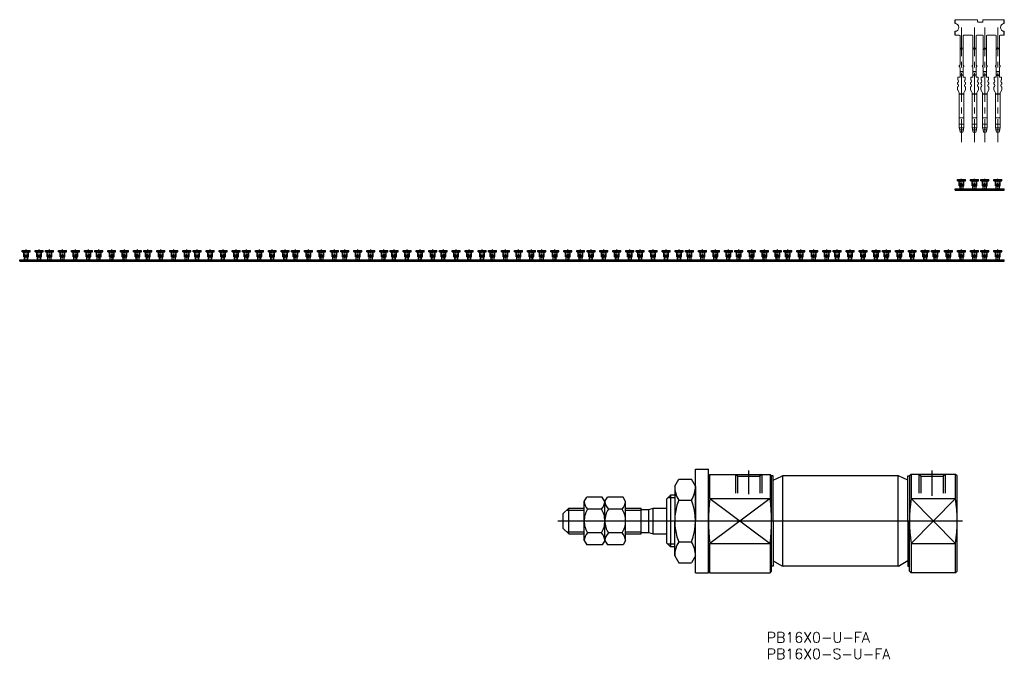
# Model space of a CAD drawing. Header units: millimetres. Extents: x -1657 to 8845, y -11980 to 3013.
# Tile 199 of 256: x 300 to 490, y 2030 to 2153. Entities that reach past the tile are written whole.
import ezdxf

# ---------------------------------------------------------------- set-up
doc = ezdxf.new("R2010")
doc.units = ezdxf.units.MM
for name, pattern in [('CENTER', [2, 1.25, -0.25, 0.25, -0.25]), ('DASHED', [0.75, 0.5, -0.25]), ('DASHED2', [0.375, 0.25, -0.125])]:
    doc.linetypes.add(name, pattern=pattern)
doc.layers.add('01', color=6, linetype='Continuous')
doc.layers.add('装SHELL气缸', color=252, linetype='Continuous')
doc.styles.add('标注', font='romant.shx')

# ---------------------------------------------------------------- blocks, each defined once
blk = doc.blocks.new('FC94')
at = {"layer": '01', "ltscale": 1.375}
for p, q in [((-9.5, 0), (-9.5, 0.75)), ((0, 0), (0, 0.75)), ((-9.5, -2.25), (-9.5, -1.5)), ((0, -2.25), (0, -1.5))]:
    blk.add_line(p, q, dxfattribs=at)
at = {"layer": '01', "color": 1, "linetype": 'CENTER', "lineweight": 9, "ltscale": 4.419291}
for p, q in [((-8.25, -0.77), (-8.25, -22.87)), ((-5.75, -0.77), (-5.75, -22.87)), ((-3.75, -0.77), (-3.75, -22.87)), ((-1.25, -0.77), (-1.25, -22.87))]:
    blk.add_line(p, q, dxfattribs=at)
at = {"layer": '01', "linetype": 'Continuous', "lineweight": 15}
for p, q in [((-8.7, -2.25), (-9.5, -2.25)), ((-8.55, -2.4), (-8.55, -7.88)), ((-7.95, -2.4), (-7.95, -7.88)), ((-7.8, -2.25), (-6.2, -2.25)), ((-6.05, -2.4), (-6.05, -7.88)), ((-5.45, -2.4), (-5.45, -7.88)), ((-5.3, -2.25), (-4.2, -2.25)), ((-4.05, -2.4), (-4.05, -7.88)), ((-3.45, -2.4), (-3.45, -7.88)), ((-1.7, -2.25), (-3.3, -2.25)), ((-1.55, -2.4), (-1.55, -7.88)), ((-0.95, -2.4), (-0.95, -7.88)), ((0, -2.25), (-0.8, -2.25)), ((-0.8, -2.25), (0, -2.25)), ((-8.55, -8.55), (-8.55, -10.26)), ((-7.95, -8.55), (-7.95, -10.26)), ((-6.05, -8.55), (-6.05, -10.26)), ((-5.45, -8.55), (-5.45, -10.26)), ((-4.05, -8.55), (-4.05, -10.26)), ((-3.45, -8.55), (-3.45, -10.26)), ((-1.55, -8.55), (-1.55, -10.26)), ((-0.95, -8.55), (-0.95, -10.26)), ((-8.98, -11.4), (-8.88, -11.3)), ((-8.97, -10.78), (-8.97, -10.36)), ((-8.97, -10.36), (-8.65, -10.36)), ((-8.97, -10.36), (-8.65, -10.36)), ((-8.88, -10.95), (-8.91, -10.92)), ((-8.55, -9.98), (-7.95, -9.98)), ((-7.53, -10.36), (-7.85, -10.36)), ((-7.53, -10.36), (-7.85, -10.36)), ((-7.62, -10.95), (-7.59, -10.92)), ((-7.52, -11.4), (-7.62, -11.3)), ((-7.53, -10.78), (-7.53, -10.36)), ((-6.48, -11.4), (-6.38, -11.3)), ((-6.47, -10.36), (-6.15, -10.36)), ((-6.47, -10.36), (-6.15, -10.36)), ((-6.47, -10.78), (-6.47, -10.36)), ((-6.38, -10.95), (-6.41, -10.92)), ((-6.05, -9.98), (-5.45, -9.98)), ((-5.03, -10.36), (-5.35, -10.36)), ((-5.03, -10.36), (-5.35, -10.36)), ((-5.12, -10.95), (-5.09, -10.92)), ((-5.02, -11.4), (-5.12, -11.3)), ((-5.03, -10.78), (-5.03, -10.36)), ((-4.48, -11.4), (-4.38, -11.3)), ((-4.47, -10.36), (-4.15, -10.36)), ((-4.47, -10.36), (-4.15, -10.36)), ((-4.47, -10.78), (-4.47, -10.36)), ((-4.38, -10.95), (-4.41, -10.92)), ((-4.05, -9.98), (-3.45, -9.98)), ((-3.03, -10.36), (-3.35, -10.36)), ((-3.03, -10.36), (-3.35, -10.36)), ((-3.12, -10.95), (-3.09, -10.92)), ((-3.02, -11.4), (-3.12, -11.3)), ((-3.03, -10.78), (-3.03, -10.36)), ((-1.98, -11.4), (-1.88, -11.3)), ((-1.97, -10.36), (-1.65, -10.36)), ((-1.97, -10.36), (-1.65, -10.36)), ((-1.97, -10.78), (-1.97, -10.36)), ((-1.88, -10.95), (-1.91, -10.92)), ((-0.53, -10.36), (-0.85, -10.36)), ((-0.53, -10.36), (-0.85, -10.36)), ((-0.62, -10.95), (-0.59, -10.92)), ((-0.52, -11.4), (-0.62, -11.3)), ((-0.53, -10.78), (-0.53, -10.36)), ((-9.04, -11.58), (-9.04, -11.54)), ((-9.02, -12.71), (-9.02, -12.34)), ((-8.76, -13.25), (-9, -12.8)), ((-8.91, -11.79), (-8.98, -11.72)), ((-8.96, -12.2), (-8.91, -12.14)), ((-7.74, -13.25), (-7.5, -12.8)), ((-7.59, -11.79), (-7.52, -11.72)), ((-7.54, -12.2), (-7.59, -12.14)), ((-7.48, -12.71), (-7.48, -12.34)), ((-7.46, -11.58), (-7.46, -11.54)), ((-6.54, -11.58), (-6.54, -11.54)), ((-6.52, -12.71), (-6.52, -12.34)), ((-6.26, -13.25), (-6.5, -12.8)), ((-6.41, -11.79), (-6.48, -11.72)), ((-6.46, -12.2), (-6.41, -12.14)), ((-5.24, -13.25), (-5, -12.8)), ((-5.09, -11.79), (-5.02, -11.72)), ((-5.04, -12.2), (-5.09, -12.14)), ((-4.98, -12.71), (-4.98, -12.34)), ((-4.96, -11.58), (-4.96, -11.54)), ((-4.54, -11.58), (-4.54, -11.54)), ((-4.52, -12.71), (-4.52, -12.34)), ((-4.26, -13.25), (-4.5, -12.8)), ((-4.41, -11.79), (-4.48, -11.72)), ((-4.46, -12.2), (-4.41, -12.14)), ((-3.24, -13.25), (-3, -12.8)), ((-3.09, -11.79), (-3.02, -11.72)), ((-3.04, -12.2), (-3.09, -12.14)), ((-2.98, -12.71), (-2.98, -12.34)), ((-2.96, -11.58), (-2.96, -11.54)), ((-2.04, -11.58), (-2.04, -11.54)), ((-2.02, -12.71), (-2.02, -12.34)), ((-1.76, -13.25), (-2, -12.8)), ((-1.91, -11.79), (-1.98, -11.72)), ((-1.96, -12.2), (-1.91, -12.14)), ((-0.74, -13.25), (-0.5, -12.8)), ((-0.59, -11.79), (-0.52, -11.72)), ((-0.54, -12.2), (-0.59, -12.14)), ((-0.48, -12.71), (-0.48, -12.34)), ((-0.46, -11.58), (-0.46, -11.54)), ((-8.7, -13.56), (-8.7, -13.48)), ((-8.7, -13.66), (-8.7, -13.56)), ((-7.8, -13.56), (-8.7, -13.56)), ((-8.7, -18.17), (-8.7, -13.66)), ((-7.8, -13.66), (-8.7, -13.66)), ((-7.8, -13.56), (-7.8, -13.48)), ((-7.8, -13.66), (-7.8, -13.56)), ((-7.8, -18.17), (-7.8, -13.66)), ((-6.2, -13.56), (-6.2, -13.48)), ((-6.2, -13.66), (-6.2, -13.56)), ((-5.3, -13.56), (-6.2, -13.56)), ((-6.2, -18.17), (-6.2, -13.66)), ((-5.3, -13.66), (-6.2, -13.66)), ((-5.3, -13.56), (-5.3, -13.48)), ((-5.3, -13.66), (-5.3, -13.56)), ((-5.3, -18.17), (-5.3, -13.66)), ((-4.2, -13.56), (-4.2, -13.48)), ((-4.2, -13.66), (-4.2, -13.56)), ((-3.3, -13.56), (-4.2, -13.56)), ((-4.2, -18.17), (-4.2, -13.66)), ((-3.3, -13.66), (-4.2, -13.66)), ((-3.3, -13.56), (-3.3, -13.48)), ((-3.3, -13.66), (-3.3, -13.56)), ((-3.3, -18.17), (-3.3, -13.66)), ((-1.7, -13.56), (-1.7, -13.48)), ((-1.7, -13.66), (-1.7, -13.56)), ((-0.8, -13.56), (-1.7, -13.56)), ((-1.7, -18.17), (-1.7, -13.66)), ((-0.8, -13.66), (-1.7, -13.66)), ((-0.8, -13.56), (-0.8, -13.48)), ((-0.8, -13.66), (-0.8, -13.56)), ((-0.8, -18.17), (-0.8, -13.66)), ((-8.7, -19.41), (-8.7, -18.17)), ((-7.8, -18.17), (-8.7, -18.17)), ((-7.8, -19.41), (-7.8, -18.17)), ((-6.2, -19.41), (-6.2, -18.17)), ((-5.3, -18.17), (-6.2, -18.17)), ((-5.3, -19.41), (-5.3, -18.17)), ((-4.2, -19.41), (-4.2, -18.17)), ((-3.3, -18.17), (-4.2, -18.17)), ((-3.3, -19.41), (-3.3, -18.17)), ((-1.7, -19.41), (-1.7, -18.17)), ((-0.8, -18.17), (-1.7, -18.17)), ((-0.8, -19.41), (-0.8, -18.17)), ((-8.7, -20.11), (-8.7, -19.41)), ((-7.8, -19.41), (-8.7, -19.41)), ((-8.7, -20.14), (-8.7, -20.11)), ((-7.8, -20.11), (-8.7, -20.11)), ((-8.7, -20.16), (-8.7, -20.14)), ((-8.61, -20.49), (-8.5, -20.94)), ((-7.89, -20.49), (-8.61, -20.49)), ((-8.5, -20.96), (-8.61, -20.5)), ((-8, -20.94), (-7.89, -20.49)), ((-7.89, -20.5), (-8, -20.96)), ((-7.8, -20.11), (-7.8, -19.41)), ((-7.8, -20.14), (-7.8, -20.11)), ((-7.8, -20.14), (-7.8, -20.16)), ((-6.2, -20.11), (-6.2, -19.41)), ((-5.3, -19.41), (-6.2, -19.41)), ((-6.2, -20.14), (-6.2, -20.11)), ((-5.3, -20.11), (-6.2, -20.11)), ((-6.2, -20.16), (-6.2, -20.14)), ((-6.11, -20.49), (-6, -20.94)), ((-5.39, -20.49), (-6.11, -20.49)), ((-6, -20.96), (-6.11, -20.5)), ((-5.51, -20.94), (-5.39, -20.49)), ((-5.39, -20.5), (-5.51, -20.96)), ((-5.3, -20.11), (-5.3, -19.41)), ((-5.3, -20.14), (-5.3, -20.11)), ((-5.3, -20.14), (-5.3, -20.16)), ((-4.2, -20.11), (-4.2, -19.41)), ((-3.3, -19.41), (-4.2, -19.41)), ((-4.2, -20.14), (-4.2, -20.11)), ((-3.3, -20.11), (-4.2, -20.11)), ((-4.2, -20.16), (-4.2, -20.14)), ((-4.11, -20.49), (-4, -20.94)), ((-3.39, -20.49), (-4.11, -20.49)), ((-4, -20.96), (-4.11, -20.5)), ((-3.5, -20.94), (-3.39, -20.49)), ((-3.39, -20.5), (-3.5, -20.96)), ((-3.3, -20.11), (-3.3, -19.41)), ((-3.3, -20.14), (-3.3, -20.11)), ((-3.3, -20.14), (-3.3, -20.16)), ((-1.7, -20.11), (-1.7, -19.41)), ((-0.8, -19.41), (-1.7, -19.41)), ((-1.7, -20.14), (-1.7, -20.11)), ((-0.8, -20.11), (-1.7, -20.11)), ((-1.7, -20.16), (-1.7, -20.14)), ((-1.61, -20.49), (-1.5, -20.94)), ((-0.89, -20.49), (-1.61, -20.49)), ((-1.5, -20.96), (-1.61, -20.5)), ((-1.01, -20.94), (-0.89, -20.49)), ((-0.89, -20.5), (-1.01, -20.96)), ((-0.8, -20.11), (-0.8, -19.41)), ((-0.8, -20.14), (-0.8, -20.11)), ((-0.8, -20.14), (-0.8, -20.16)), ((-8, -20.94), (-8.5, -20.94)), ((-8.5, -20.94), (-8.5, -20.96)), ((-8, -20.96), (-8.5, -20.96)), ((-8, -20.96), (-8, -20.94)), ((-5.51, -20.94), (-6, -20.94)), ((-6, -20.94), (-6, -20.96)), ((-5.51, -20.96), (-6, -20.96)), ((-5.51, -20.96), (-5.51, -20.94)), ((-3.5, -20.94), (-4, -20.94)), ((-4, -20.94), (-4, -20.96)), ((-3.5, -20.96), (-4, -20.96)), ((-3.5, -20.96), (-3.5, -20.94)), ((-1.01, -20.94), (-1.5, -20.94)), ((-1.5, -20.94), (-1.5, -20.96)), ((-1.01, -20.96), (-1.5, -20.96)), ((-1.01, -20.96), (-1.01, -20.94))]:
    blk.add_line(p, q, dxfattribs=at)
at = {"layer": '01', "linetype": 'DASHED2', "lineweight": 9, "ltscale": 0.5}
for p, q in [((-8.35, -4.67), (-8.55, -5.17)), ((-8.35, -4.67), (-8.15, -4.67)), ((-7.95, -5.17), (-8.15, -4.67)), ((-5.85, -4.67), (-6.05, -5.17)), ((-5.85, -4.67), (-5.65, -4.67)), ((-5.45, -5.17), (-5.65, -4.67)), ((-3.85, -4.67), (-4.05, -5.17)), ((-3.85, -4.67), (-3.65, -4.67)), ((-3.45, -5.17), (-3.65, -4.67)), ((-1.35, -4.67), (-1.55, -5.17)), ((-1.35, -4.67), (-1.15, -4.67)), ((-0.95, -5.17), (-1.15, -4.67))]:
    blk.add_line(p, q, dxfattribs=at)
at = {"layer": '01'}
for p, q in [((-7.95, -9.34), (-8.55, -9.34)), ((-5.45, -9.34), (-6.05, -9.34)), ((-3.45, -9.34), (-4.05, -9.34)), ((-0.95, -9.34), (-1.55, -9.34)), ((-7.95, -9.98), (-8.55, -9.98)), ((-5.45, -9.98), (-6.05, -9.98)), ((-5.45, -9.98), (-6.05, -9.98)), ((-3.45, -9.98), (-4.05, -9.98)), ((-0.95, -9.98), (-1.55, -9.98)), ((-1.55, -9.98), (-0.95, -9.98))]:
    blk.add_line(p, q, dxfattribs=at)
at = {"layer": '01', "linetype": 'Continuous', "lineweight": 15}
blk.add_lwpolyline([(-9.5, 0.75), (-5.15, 0.75)], dxfattribs=at)
blk.add_lwpolyline([(-5.15, 0.75), (-5.15, 0.4, 0.414214), (-5, 0.25), (-4.3, 0.25, 0.414214), (-4.15, 0.4), (-4.15, 0.6, -0.414214), (-4, 0.75), (0, 0.75)], format="xyb", dxfattribs=at)
for centre, radius, start, end in [((-9.5, -0.75), 0.75, 270, 90), ((0, -0.75), 0.75, 90, 270), ((-8.7, -2.4), 0.15, 0, 90), ((-7.8, -2.4), 0.15, 90, 180), ((-6.2, -2.4), 0.15, 360, 90), ((-5.3, -2.4), 0.15, 90, 180), ((-4.2, -2.4), 0.15, 360, 90), ((-3.3, -2.4), 0.15, 90, 180), ((-1.7, -2.4), 0.15, 360, 90), ((-0.8, -2.4), 0.15, 90, 180), ((-8.55, -8.22), 0.15, 131.8103, 228.1897), ((-8.85, -7.88), 0.3, 311.8103, 0), ((-8.85, -8.55), 0.3, 0, 48.1897), ((-7.65, -7.88), 0.3, 180, 228.1897), ((-7.65, -8.55), 0.3, 131.8103, 180), ((-7.95, -8.22), 0.15, 311.8103, 48.1897), ((-6.05, -8.22), 0.15, 131.8103, 228.1897), ((-6.35, -7.88), 0.3, 311.8103, 0), ((-6.35, -8.55), 0.3, 0, 48.1897), ((-5.15, -7.88), 0.3, 180, 228.1897), ((-5.15, -8.55), 0.3, 131.8103, 180), ((-5.45, -8.22), 0.15, 311.8103, 48.1897), ((-4.05, -8.22), 0.15, 131.8103, 228.1897), ((-4.35, -7.88), 0.3, 311.8103, 0), ((-4.35, -8.55), 0.3, 0, 48.1897), ((-3.15, -7.88), 0.3, 180, 228.1897), ((-3.15, -8.55), 0.3, 131.8103, 180), ((-3.45, -8.22), 0.15, 311.8103, 48.1897), ((-1.55, -8.22), 0.15, 131.8103, 228.1897), ((-1.85, -7.88), 0.3, 311.8103, 0), ((-1.85, -8.55), 0.3, 0, 48.1897), ((-0.65, -7.88), 0.3, 180, 228.1897), ((-0.65, -8.55), 0.3, 131.8103, 180), ((-0.95, -8.22), 0.15, 311.8103, 48.1897), ((-8.84, -11.54), 0.2, 135, 180), ((-8.77, -10.78), 0.2, 180, 225), ((-9.06, -11.12), 0.25, 315, 45), ((-8.65, -10.26), 0.1, 270, 0), ((-8.65, -10.26), 0.1, 270, 0), ((-7.85, -10.26), 0.1, 180, 270), ((-7.85, -10.26), 0.1, 180, 270), ((-7.44, -11.12), 0.25, 135, 225), ((-7.73, -10.78), 0.2, 315, 0), ((-7.66, -11.54), 0.2, 0, 45), ((-6.34, -11.54), 0.2, 135, 180), ((-6.27, -10.78), 0.2, 180, 225), ((-6.56, -11.12), 0.25, 315, 45), ((-6.15, -10.26), 0.1, 270, 0), ((-6.15, -10.26), 0.1, 270, 0), ((-5.35, -10.26), 0.1, 180, 270), ((-5.35, -10.26), 0.1, 180, 270), ((-4.94, -11.12), 0.25, 135, 225), ((-5.23, -10.78), 0.2, 315, 0), ((-5.16, -11.54), 0.2, 0, 45), ((-4.34, -11.54), 0.2, 135, 180), ((-4.27, -10.78), 0.2, 180, 225), ((-4.56, -11.12), 0.25, 315, 45), ((-4.15, -10.26), 0.1, 270, 0), ((-4.15, -10.26), 0.1, 270, 0), ((-3.35, -10.26), 0.1, 180, 270), ((-3.35, -10.26), 0.1, 180, 270), ((-2.94, -11.12), 0.25, 135, 225), ((-3.23, -10.78), 0.2, 315, 0), ((-3.16, -11.54), 0.2, 0, 45), ((-1.84, -11.54), 0.2, 135, 180), ((-1.77, -10.78), 0.2, 180, 225), ((-2.06, -11.12), 0.25, 315, 45), ((-1.65, -10.26), 0.1, 270, 0), ((-1.65, -10.26), 0.1, 270, 0), ((-0.85, -10.26), 0.1, 180, 270), ((-0.85, -10.26), 0.1, 180, 270), ((-0.44, -11.12), 0.25, 135, 225), ((-0.73, -10.78), 0.2, 315, 0), ((-0.66, -11.54), 0.2, 0, 45), ((-8.84, -11.58), 0.2, 180, 225), ((-8.82, -12.34), 0.2, 135, 180), ((-8.82, -12.71), 0.2, 180, 208.0725), ((-9.08, -11.97), 0.25, 315, 45), ((-9.2, -13.48), 0.5, 0, 28.0725), ((-7.3, -13.48), 0.5, 151.9275, 180), ((-7.42, -11.97), 0.25, 135, 225), ((-7.68, -12.34), 0.2, 0, 45), ((-7.66, -11.58), 0.2, 315, 0), ((-7.68, -12.71), 0.2, 331.9275, 0), ((-6.34, -11.58), 0.2, 180, 225), ((-6.32, -12.34), 0.2, 135, 180), ((-6.32, -12.71), 0.2, 180, 208.0725), ((-6.58, -11.97), 0.25, 315, 45), ((-6.7, -13.48), 0.5, 0, 28.0725), ((-6.7, -13.48), 0.5, 0, 28.0725), ((-4.8, -13.48), 0.5, 151.9275, 180), ((-4.92, -11.97), 0.25, 135, 225), ((-5.18, -12.34), 0.2, 0, 45), ((-5.16, -11.58), 0.2, 315, 0), ((-5.18, -12.71), 0.2, 331.9275, 0), ((-4.34, -11.58), 0.2, 180, 225), ((-4.32, -12.34), 0.2, 135, 180), ((-4.32, -12.71), 0.2, 180, 208.0725), ((-4.58, -11.97), 0.25, 315, 45), ((-4.7, -13.48), 0.5, 0, 28.0725), ((-2.8, -13.48), 0.5, 151.9275, 180), ((-2.92, -11.97), 0.25, 135, 225), ((-3.18, -12.34), 0.2, 0, 45), ((-3.16, -11.58), 0.2, 315, 0), ((-3.18, -12.71), 0.2, 331.9275, 0), ((-1.84, -11.58), 0.2, 180, 225), ((-1.82, -12.34), 0.2, 135, 180), ((-1.82, -12.71), 0.2, 180, 208.0725), ((-2.08, -11.97), 0.25, 315, 45), ((-2.2, -13.48), 0.5, 0, 28.0725), ((-0.3, -13.48), 0.5, 151.9275, 180), ((-0.42, -11.97), 0.25, 135, 225), ((-0.68, -12.34), 0.2, 0, 45), ((-0.66, -11.58), 0.2, 315, 0), ((-0.68, -12.71), 0.2, 331.9275, 0)]:
    blk.add_arc(centre, radius, start, end, dxfattribs=at)
for centre, major_axis, ratio, start_param, end_param in [((-8.61, -20.46), (-0.137, 0.55), 0.012316, 0.950782, 1.620081), ((-8.61, -20.46), (-0.2, 0.8), 0.012316, 1.179406, 1.620081), ((-7.89, -20.46), (0.141, 0.55), 0.012587, 4.663251, 5.33255), ((-7.89, -20.46), (0.205, 0.8), 0.012587, 4.663251, 5.103926), ((-6.11, -20.46), (-0.137, 0.55), 0.012316, 0.950782, 1.620081), ((-6.11, -20.46), (-0.2, 0.8), 0.012316, 1.179406, 1.620081), ((-5.39, -20.46), (0.141, 0.55), 0.012587, 4.663251, 5.33255), ((-5.39, -20.46), (0.205, 0.8), 0.012587, 4.663251, 5.103926), ((-4.11, -20.46), (-0.137, 0.55), 0.012316, 0.950782, 1.620081), ((-4.11, -20.46), (-0.2, 0.8), 0.012316, 1.179406, 1.620081), ((-3.39, -20.46), (0.141, 0.55), 0.012587, 4.663251, 5.33255), ((-3.39, -20.46), (0.205, 0.8), 0.012587, 4.663251, 5.103926), ((-1.61, -20.46), (-0.137, 0.55), 0.012316, 0.950782, 1.620081), ((-1.61, -20.46), (-0.2, 0.8), 0.012316, 1.179406, 1.620081), ((-0.89, -20.46), (0.141, 0.55), 0.012587, 4.663251, 5.33255), ((-0.89, -20.46), (0.205, 0.8), 0.012587, 4.663251, 5.103926)]:
    blk.add_ellipse(centre, major_axis=major_axis, ratio=ratio, start_param=start_param, end_param=end_param, dxfattribs=at)
blk = doc.blocks.new('10B61')
at = {"layer": '01', "ltscale": 0.625}
for p, q in [((-7, -0.25), (-7, 0)), ((-7, 0), (-5.46, 0)), ((-6.68, -1.22), (-6.68, 0)), ((-5.78, -1.22), (-5.78, 0)), ((-5.46, -0.25), (-5.46, 0)), ((-4.5, 0), (-2.96, 0)), ((-4.5, -0.25), (-4.5, 0)), ((-4.18, -1.22), (-4.18, 0)), ((-3.28, -1.22), (-3.28, 0)), ((-2.96, -0.25), (-2.96, 0)), ((-2.5, -0.25), (-2.5, 0)), ((-2.5, 0), (-0.96, 0)), ((-2.18, -1.22), (-2.18, 0)), ((-1.28, -1.22), (-1.28, 0)), ((-0.96, -0.25), (-0.96, 0)), ((0, 0), (1.54, 0)), ((0, -0.25), (0, 0)), ((0.32, -1.22), (0.32, 0)), ((1.22, -1.22), (1.22, 0)), ((1.54, -0.25), (1.54, 0)), ((-7.48, -1.8), (2.02, -1.8)), ((-7.48, -2.05), (-7.48, -1.8)), ((-7, -0.25), (-6.68, -0.25)), ((-6.68, -0.98), (-5.78, -0.98)), ((-6.68, -1.22), (-5.78, -1.22)), ((-6.53, -2.05), (-6.53, -1.22)), ((-5.93, -2.05), (-5.93, -1.22)), ((-5.78, -0.25), (-5.46, -0.25)), ((-4.5, -0.25), (-4.18, -0.25)), ((-4.18, -0.98), (-3.28, -0.98)), ((-4.18, -1.22), (-3.28, -1.22)), ((-4.03, -2.05), (-4.03, -1.22)), ((-3.43, -2.05), (-3.43, -1.22)), ((-3.28, -0.25), (-2.96, -0.25)), ((-2.5, -0.25), (-2.18, -0.25)), ((-2.18, -0.98), (-1.28, -0.98)), ((-2.18, -1.22), (-1.28, -1.22)), ((-2.03, -2.05), (-2.03, -1.22)), ((-1.43, -2.05), (-1.43, -1.22)), ((-1.28, -0.25), (-0.96, -0.25)), ((0, -0.25), (0.32, -0.25)), ((0.32, -0.98), (1.22, -0.98)), ((0.32, -1.22), (1.22, -1.22)), ((0.47, -2.05), (0.47, -1.22)), ((1.07, -2.05), (1.07, -1.22)), ((1.22, -0.25), (1.54, -0.25)), ((2.02, -2.05), (2.02, -1.8)), ((-7.48, -2.05), (2.02, -2.05))]:
    blk.add_line(p, q, dxfattribs=at)
at = {"layer": '01', "color": 4, "linetype": 'DASHED', "ltscale": 0.408298}
for p, q in [((-6.53, -1.22), (-6.53, 0)), ((-5.93, -1.22), (-5.93, 0)), ((-4.03, -1.22), (-4.03, 0)), ((-3.43, -1.22), (-3.43, 0)), ((-2.03, -1.22), (-2.03, 0)), ((-1.43, -1.22), (-1.43, 0)), ((0.47, -1.22), (0.47, 0)), ((1.07, -1.22), (1.07, 0))]:
    blk.add_line(p, q, dxfattribs=at)
at = {"layer": '01', "color": 1, "linetype": 'CENTER', "ltscale": 0.4756}
for p, q in [((-6.23, -2.21), (-6.23, 0.16)), ((-3.73, -2.21), (-3.73, 0.16)), ((-1.73, -2.21), (-1.73, 0.16)), ((0.77, -2.21), (0.77, 0.16))]:
    blk.add_line(p, q, dxfattribs=at)
at = {"layer": '01', "color": 4, "linetype": 'DASHED', "ltscale": 0.3}
for p, q in [((-6.68, -0.25), (-5.78, -0.25)), ((-4.18, -0.25), (-3.28, -0.25)), ((-2.18, -0.25), (-1.28, -0.25)), ((0.32, -0.25), (1.22, -0.25))]:
    blk.add_line(p, q, dxfattribs=at)
blk = doc.blocks.new('10BCB')
at = {"layer": '01', "ltscale": 0.625}
for p in [(-180.5, -13.7), (-171, -13.7), (-161.5, -13.7), (-152, -13.7), (-142.5, -13.7), (-133, -13.7), (-123.5, -13.7), (-114, -13.7), (-104.5, -13.7), (-95, -13.7), (-85.5, -13.7), (-76, -13.7), (-66.5, -13.7), (-57, -13.7), (-47.5, -13.7), (-38, -13.7), (-28.5, -13.7), (-19, -13.7), (-9.5, -13.7), (0, -13.7)]:
    blk.add_blockref('10B61', p, dxfattribs=at)

msp = doc.modelspace()

# ---------------------------------------------------------------- linework, layer by layer
at = {"layer": '装SHELL气缸'}
for p, q in [((430.8826, 2066.2875), (433.3826, 2066.2875)), ((430.8826, 2046.2875), (430.8826, 2066.2875)), ((433.3826, 2046.2875), (433.3826, 2066.2875)), ((441.1826, 2061.4593), (441.1826, 2066.0628)), ((476.5826, 2061.1348), (476.5826, 2066.0628)), ((426.8826, 2063.0375), (427.6522, 2064.3704)), ((427.6522, 2064.3704), (430.113, 2064.3704)), ((430.8826, 2063.0375), (430.113, 2064.3704)), ((433.6826, 2065.2875), (433.3826, 2064.9875)), ((433.3826, 2056.2875), (433.3826, 2064.9875)), ((433.6826, 2065.2875), (445.2826, 2065.2875)), ((433.6826, 2060.6464), (433.6826, 2065.2875)), ((438.6826, 2061.6474), (438.6826, 2065.2875)), ((438.6826, 2065.2875), (439.0576, 2064.9125)), ((439.0576, 2061.6474), (439.0576, 2064.9125)), ((439.0576, 2064.9125), (443.3076, 2064.9125)), ((443.6826, 2065.2875), (443.3076, 2064.9125)), ((443.3076, 2064.9125), (443.3076, 2061.6474)), ((443.6826, 2065.2875), (443.6826, 2061.6474)), ((445.5826, 2064.9875), (445.2826, 2065.2875)), ((445.2826, 2065.2875), (445.2826, 2060.6464)), ((445.8826, 2064.9881), (445.5826, 2064.9881)), ((445.5826, 2046.5875), (445.5826, 2064.9875)), ((445.8826, 2056.2875), (445.8826, 2064.9881)), ((445.8826, 2064.1881), (447.5803, 2064.9448)), ((447.7474, 2047.589), (447.7474, 2064.9868)), ((469.9827, 2064.9875), (447.7594, 2064.9875)), ((470.0179, 2047.589), (470.0179, 2064.9868)), ((471.8826, 2064.1881), (470.1863, 2064.9442)), ((471.8826, 2064.9881), (472.1826, 2064.9881)), ((471.8826, 2056.2875), (471.8826, 2064.9881)), ((472.4826, 2065.2875), (472.1826, 2064.9875)), ((472.1826, 2064.9875), (472.1826, 2056.2875)), ((481.0826, 2065.2875), (472.4826, 2065.2875)), ((472.4826, 2065.2875), (472.4826, 2060.6464)), ((474.0826, 2061.6474), (474.0826, 2065.2875)), ((474.0826, 2065.2875), (474.4576, 2064.9125)), ((474.4576, 2061.6474), (474.4576, 2064.9125)), ((474.4576, 2064.9125), (478.7076, 2064.9125)), ((479.0826, 2065.2875), (478.7076, 2064.9125)), ((478.7076, 2064.9125), (478.7076, 2061.6474)), ((479.0826, 2065.2875), (479.0826, 2061.6474)), ((481.3826, 2064.9875), (481.0826, 2065.2875)), ((481.0826, 2060.6464), (481.0826, 2065.2875)), ((481.3826, 2046.5875), (481.3826, 2064.9875)), ((426.8826, 2063.0375), (426.8826, 2056.2875)), ((430.8826, 2063.0375), (430.8826, 2056.2875)), ((409.4067, 2060.0375), (409.9083, 2060.9063)), ((409.4067, 2052.5375), (409.4067, 2060.0375)), ((412.9051, 2060.9063), (409.9083, 2060.9063)), ((413.4067, 2060.0375), (412.9051, 2060.9063)), ((413.4067, 2060.0375), (413.9083, 2060.9063)), ((413.4067, 2052.5375), (413.4067, 2060.0375)), ((416.9051, 2060.9063), (413.9083, 2060.9063)), ((417.4067, 2060.0375), (416.9051, 2060.9063)), ((417.4067, 2052.5375), (417.4067, 2060.0375)), ((426.0826, 2061.2875), (425.3826, 2060.5875)), ((425.3826, 2056.2875), (425.3826, 2060.5875)), ((426.8826, 2060.7875), (425.5826, 2060.7875)), ((426.8826, 2061.2875), (426.0826, 2061.2875)), ((426.0826, 2061.2875), (426.0826, 2051.2875)), ((427.6522, 2060.329), (430.113, 2060.329)), ((445.2826, 2060.6464), (433.6826, 2051.9286)), ((433.6826, 2060.6464), (445.2826, 2051.9286)), ((433.6826, 2060.6464), (445.2826, 2060.6464)), ((472.4826, 2060.6464), (481.0826, 2060.6464)), ((472.4826, 2060.6464), (481.0826, 2051.9286)), ((481.0826, 2060.6464), (472.4826, 2051.9286)), ((405.3826, 2057.7375), (406.4326, 2058.7875)), ((405.3826, 2054.8375), (405.3826, 2057.7375)), ((406.0326, 2058.3875), (409.4067, 2058.3875)), ((406.4326, 2053.7875), (406.4326, 2058.7875)), ((406.4326, 2058.7875), (409.4067, 2058.7875)), ((412.74, 2058.5969), (410.0733, 2058.5969)), ((416.74, 2058.5969), (414.0733, 2058.5969)), ((417.4067, 2058.7875), (420.3826, 2058.7875)), ((417.4067, 2058.3875), (420.3826, 2058.3875)), ((420.3826, 2053.7875), (420.3826, 2058.7875)), ((420.3826, 2058.4825), (421.8826, 2058.4825)), ((421.8826, 2058.4825), (422.7206, 2058.7875)), ((421.8826, 2054.0925), (421.8826, 2058.4825)), ((422.7206, 2058.7875), (425.3826, 2058.7875)), ((422.7206, 2053.7875), (422.7206, 2058.7875)), ((404.3306, 2056.2875), (482.4346, 2056.2875)), ((425.3826, 2051.9875), (425.3826, 2056.2875)), ((426.8826, 2049.5375), (426.8826, 2056.2875)), ((430.8826, 2049.5375), (430.8826, 2056.2875)), ((433.3826, 2046.5875), (433.3826, 2056.2875)), ((445.8826, 2056.2875), (445.8826, 2047.5881)), ((471.8826, 2056.2875), (471.8826, 2047.5881)), ((472.1826, 2046.5875), (472.1826, 2056.2875)), ((405.3826, 2054.8375), (406.4326, 2053.7875)), ((406.0326, 2054.1875), (409.4067, 2054.1875)), ((412.74, 2053.9781), (410.0733, 2053.9781)), ((416.74, 2053.9781), (414.0733, 2053.9781)), ((417.4067, 2054.1875), (420.3826, 2054.1875)), ((420.3826, 2054.0925), (421.8826, 2054.0925)), ((421.8826, 2054.0925), (422.7206, 2053.7875)), ((406.4326, 2053.7875), (409.4067, 2053.7875)), ((409.4067, 2052.5375), (409.9083, 2051.6687)), ((413.4067, 2052.5375), (412.9051, 2051.6687)), ((413.4067, 2052.5375), (413.9083, 2051.6687)), ((417.4067, 2052.5375), (416.9051, 2051.6687)), ((417.4067, 2053.7875), (420.3826, 2053.7875)), ((422.7206, 2053.7875), (425.3826, 2053.7875)), ((427.6522, 2052.2461), (430.113, 2052.2461)), ((412.9051, 2051.6687), (409.9083, 2051.6687)), ((416.9051, 2051.6687), (413.9083, 2051.6687)), ((425.3826, 2051.9875), (426.0826, 2051.2875)), ((426.8826, 2051.7875), (425.5826, 2051.7875)), ((426.8826, 2051.2875), (426.0826, 2051.2875)), ((433.6826, 2051.9286), (445.2826, 2051.9286)), ((433.6826, 2046.2875), (433.6826, 2051.9286)), ((445.2826, 2051.9286), (445.2826, 2046.2875)), ((472.4826, 2051.9286), (481.0826, 2051.9286)), ((472.4826, 2051.9286), (472.4826, 2046.2875)), ((481.0826, 2046.2875), (481.0826, 2051.9286)), ((426.8826, 2049.5375), (427.6522, 2048.2046)), ((427.6522, 2048.2046), (430.113, 2048.2046)), ((430.8826, 2049.5375), (430.113, 2048.2046)), ((445.8826, 2048.5881), (447.5319, 2047.6526)), ((471.8826, 2048.5881), (470.2334, 2047.6526)), ((433.6826, 2046.2875), (433.3826, 2046.5875)), ((445.2826, 2046.2875), (445.5826, 2046.5875)), ((445.8826, 2047.5881), (445.5826, 2047.5881)), ((469.9867, 2047.5875), (447.7786, 2047.5875)), ((471.8826, 2047.5881), (472.1826, 2047.5881)), ((472.4826, 2046.2875), (472.1826, 2046.5875)), ((481.0826, 2046.2875), (481.3826, 2046.5875)), ((430.8826, 2046.2875), (433.3826, 2046.2875)), ((433.6826, 2046.2875), (445.2826, 2046.2875)), ((481.0826, 2046.2875), (472.4826, 2046.2875))]:
    msp.add_line(p, q, dxfattribs=at)
for centre, radius, start, end in [((447.7839, 2064.4881), 0.5, 90, 114.023236), ((469.9814, 2064.4881), 0.5, 65.976764, 90), ((469.9827, 2064.4875), 0.5, 65.976764, 90), ((432.0157, 2063.0323), 5.1331, 179.942062, 211.779742), ((425.7495, 2063.0323), 5.1331, 328.220258, 0.057938), ((411.8314, 2060.285), 2.4373, 185.829021, 223.837592), ((410.9819, 2060.285), 2.4373, 316.162408, 354.170979), ((415.8314, 2060.285), 2.4373, 185.829021, 223.837592), ((414.9819, 2060.285), 2.4373, 316.162408, 354.170979), ((437.8796, 2056.2875), 10.997, 158.43819, 201.56181), ((419.8856, 2056.2875), 10.997, 338.43819, 21.56181), ((465.2213, 2056.2875), 31.8385, 172.131111, 187.868889), ((413.766, 2056.2875), 31.8167, 352.125685, 7.874315), ((504.0213, 2056.2875), 31.8385, 172.131111, 187.868889), ((449.544, 2056.2875), 31.8385, 352.131111, 7.868889), ((413.74, 2056.2875), 4.3333, 147.795772, 180), ((409.0733, 2056.2875), 4.3333, 0, 32.204228), ((417.74, 2056.2875), 4.3333, 147.795772, 180), ((413.0733, 2056.2875), 4.3333, 0, 32.204228), ((413.74, 2056.2875), 4.3333, 180, 212.204228), ((409.0733, 2056.2875), 4.3333, 327.795772, 0), ((417.74, 2056.2875), 4.3333, 180, 212.204228), ((413.0733, 2056.2875), 4.3333, 327.795772, 0), ((411.8314, 2052.29), 2.4373, 136.162408, 174.170979), ((410.9819, 2052.29), 2.4373, 5.829021, 43.837592), ((415.8314, 2052.29), 2.4373, 136.162408, 174.170979), ((414.9819, 2052.29), 2.4373, 5.829021, 43.837592), ((432.0157, 2049.5427), 5.1331, 148.220258, 180.057938), ((425.7495, 2049.5427), 5.1331, 359.942062, 31.779742), ((447.7786, 2048.0875), 0.5, 240.436271, 270), ((469.9867, 2048.0875), 0.5, 270, 299.563729)]:
    msp.add_arc(centre, radius, start, end, dxfattribs=at)

# ---------------------------------------------------------------- block references
at = {"layer": '01', "ltscale": 0.625}
for name, p in [('FC94', (490.483, 2152.335)), ('10B61', (488.463, 2122.2251)), ('10BCB', (488.463, 2122.2251))]:
    msp.add_blockref(name, p, dxfattribs=at)

# ---------------------------------------------------------------- texts
at = {"layer": '装SHELL气缸', "char_height": 2, "width": 29.3, "attachment_point": 1, "style": '标注'}
for s, insert in [('{\\C5;PB16X0-U-FA}', (444.6436, 2034.7955)), ('{\\C5;PB16X0-S-U-FA}', (444.6436, 2031.6142))]:
    msp.add_mtext(s, dxfattribs=dict(at, insert=insert))

doc.saveas('drawing.dxf')
